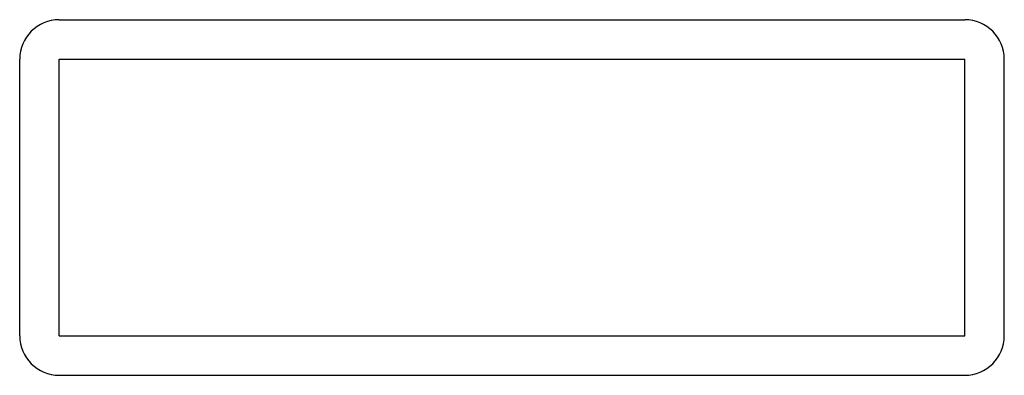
# Model space of a CAD drawing. Extents: x -41 to 208, y -20 to 70.
import ezdxf

# ---------------------------------------------------------------- set-up
doc = ezdxf.new("R2010")
doc.units = 0
doc.header["$MEASUREMENT"] = 0
doc.layers.add('LAYER1', color=7, linetype='CONTINUOUS')

msp = doc.modelspace()

# ---------------------------------------------------------------- linework, layer by layer
at = {"layer": 'LAYER1', "color": 150}
for p, q in [((-31.28, 70), (197.72, 70)), ((-41.28, -10), (-41.28, 60)), ((-31.28, 60), (197.72, 60)), ((-31.28, -10), (-31.28, 60)), ((197.72, -10), (197.72, 60)), ((207.72, -10), (207.72, 60)), ((-31.28, -10), (197.72, -10)), ((-31.28, -20), (197.72, -20))]:
    msp.add_line(p, q, dxfattribs=at)
for centre, start, end in [((-31.28, 60), 90, 180), ((197.72, 60), 0, 90), ((-31.28, -10), 180, 270), ((197.72, -10), 270, 0)]:
    msp.add_arc(centre, 10, start, end, dxfattribs=at)

doc.saveas('drawing.dxf')
